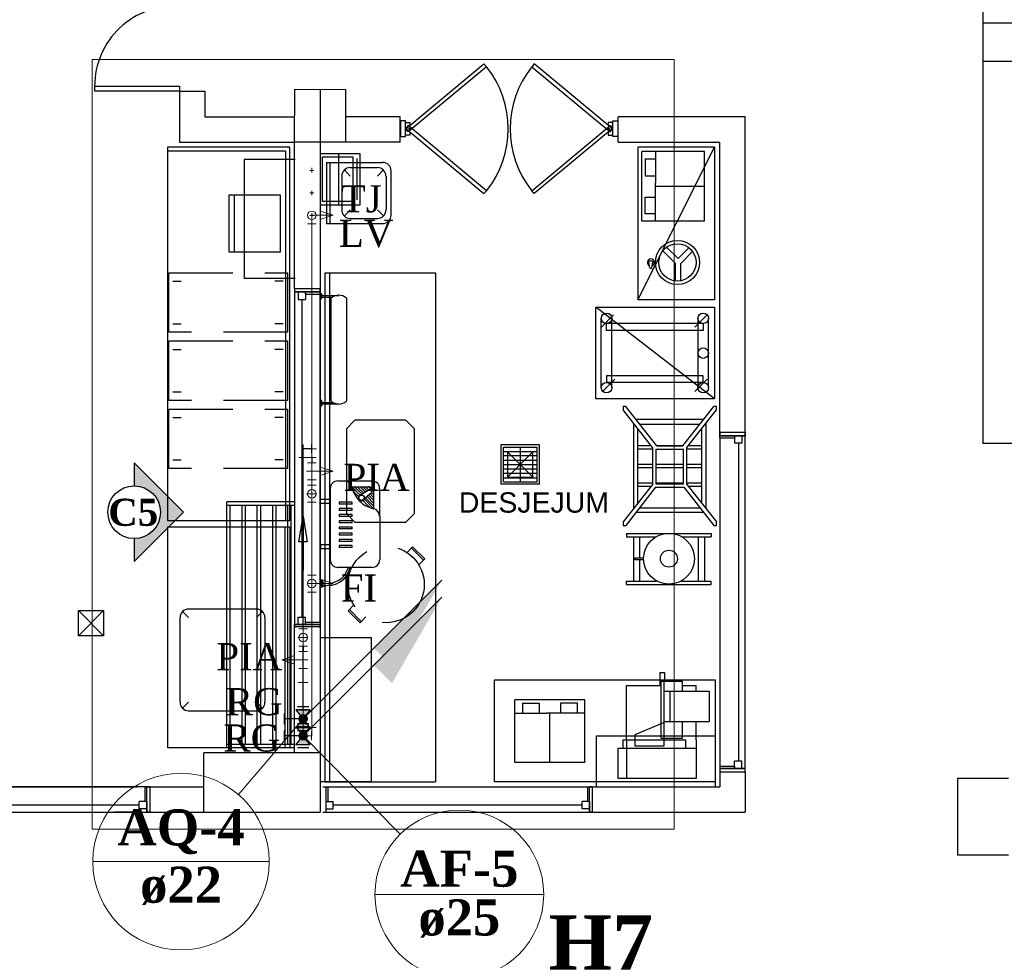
# Model space of a CAD drawing. Header units: millimetres. Extents: x 335 to 91596, y -1 to 84.
# Tile 9 of 87: x 359.44 to 367.13, y 30.15 to 37.51. Entities that reach past the tile are written whole.
import ezdxf

# ---------------------------------------------------------------- set-up
doc = ezdxf.new("R2010")
doc.units = ezdxf.units.MM
doc.header["$MEASUREMENT"] = 0
doc.linetypes.add('Dashed', pattern=[0.75, 0.5, -0.25])
for name, color, linetype, lineweight in [('AF-Colunas', 7, 'Continuous', 20), ('AF-Conexões', 7, 'Continuous', 20), ('AF-Conexões detalhe', 7, 'Continuous', 20), ('AF-Indicação coluna', 5, 'Continuous', 20), ('AF-Textos coluna', 7, 'Continuous', 20), ('AF-Textos conexão', 7, 'Continuous', 20), ('AF-Tubos', 5, 'Continuous', 20), ('AF-Tubos detalhe', 5, 'Continuous', 20), ('AQ-Colunas', 7, 'Continuous', 20), ('AQ-Conexões', 7, 'Continuous', 20), ('AQ-Conexões detalhe', 7, 'Continuous', 20), ('AQ-Indicação coluna', 5, 'Continuous', 20), ('AQ-Sentido tubo', 7, 'Continuous', 20), ('AQ-Textos coluna', 7, 'Continuous', 20), ('AQ-Textos conexão', 7, 'Continuous', 20), ('AQ-Tubos', 1, 'Continuous', 30), ('AQ-Tubos detalhe', 1, 'Continuous', 30), ('DI-Detalhes', 7, 'Continuous', 20), ('Simbolos', 1, 'Continuous', 30), ('SIMBOLOS INT', 8, 'Continuous', 5), ('Simbolos_int', 1, 'Continuous', 30)]:
    doc.layers.add(name, color=color, linetype=linetype, lineweight=lineweight)
doc.styles.add('Arial', font='arial.ttf')
doc.styles.add('TimesNewRoman', font='times.ttf')
doc.styles.add('TimesNewRomanN', font='timesbd.ttf')
doc.dimstyles.get("Standard").update_dxf_attribs({"dimtxt": 0.18, "dimasz": 0.18, "dimexe": 0.18, "dimexo": 0.0625, "dimgap": 0.09, "dimtad": 0, "dimtih": 1, "dimtoh": 1, "dimdec": 4, "dimzin": 0, "dimdsep": 46, "dimtxsty": 'Standard', "dimcen": 0.09, "dimadec": 0, "dimazin": 0, "dimtfac": 1, "dimtdec": 4, "dimtofl": 0, "dimtmove": 0, "dimatfit": 3, "dimfxl": 0, "dimtolj": 1, "dimtzin": 0, "dimarcsym": 0})

msp = doc.modelspace()

# ---------------------------------------------------------------- hatches: boundary and pattern name
at = {"linetype": 'Continuous'}
msp.add_hatch(color=3, dxfattribs=at).paths.add_polyline_path([(360.3305, 33.8604), (360.3305, 34.0404), (360.7165, 33.6544), (360.3305, 33.2685), (360.3305, 33.4485), (360.3725, 33.4525), (360.4145, 33.4664), (360.4515, 33.4875), (360.4835, 33.5165), (360.5095, 33.5515), (360.5255, 33.5904), (360.5355, 33.6334), (360.5355, 33.6774), (360.5265, 33.7194), (360.5095, 33.7584), (360.4835, 33.7915), (360.4515, 33.8214), (360.4145, 33.8435), (360.3755, 33.8555)])
at = {"layer": 'AF-Colunas', "linetype": 'Continuous'}
msp.add_hatch(color=256, dxfattribs=at).paths.add_polyline_path([(362.2055, 32.4594), (362.347, 32.318), (362.7359, 32.9898), (362.2055, 32.4594)])
at = {"layer": 'AQ-Colunas', "linetype": 'Continuous'}
msp.add_hatch(color=256, dxfattribs=at).paths.add_polyline_path([(362.2055, 32.5928), (362.347, 32.4513), (362.7359, 33.1231), (362.2055, 32.5928)])
at = {"layer": 'Simbolos', "linetype": 'Continuous'}
for points in [[(361.6516, 32.0389), (361.7076, 32.1089), (361.5956, 32.1089)], [(361.7076, 31.9689), (361.5956, 31.9689), (361.6516, 32.0389)], [(361.6516, 31.9055), (361.7076, 31.9755), (361.5956, 31.9755)], [(361.7076, 31.8355), (361.5956, 31.8355), (361.6516, 31.9055)]]:
    msp.add_hatch(color=256, dxfattribs=at).paths.add_polyline_path(points)

# ---------------------------------------------------------------- linework, layer by layer
at = {"color": 7}
for p, q in [((366.966, 44.1582), (366.966, 37.4792)), ((366.966, 37.4792), (366.966, 34.1922)), ((367.364, 37.4792), (366.966, 37.4792)), ((366.966, 37.1802), (367.364, 37.1802)), ((361.786, 36.9602), (361.786, 31.3082)), ((360.685, 36.9462), (360.685, 36.5482)), ((360.685, 36.9462), (360.884, 36.9462)), ((360.884, 36.9462), (360.884, 36.7472)), ((360.884, 36.7472), (361.585, 36.7472)), ((362.411, 36.7472), (361.983, 36.7472)), ((362.411, 36.5482), (362.411, 36.7472)), ((362.411, 36.5482), (362.411, 36.7472)), ((365.109, 36.7472), (364.115, 36.7472)), ((364.115, 36.5482), (364.115, 36.7472)), ((364.115, 36.5482), (364.115, 36.7472)), ((365.109, 34.2792), (365.109, 36.7472)), ((362.451, 36.7142), (362.413, 36.7142)), ((362.413, 36.7142), (362.413, 36.5912)), ((362.451, 36.5912), (362.451, 36.7142)), ((364.074, 36.5912), (364.074, 36.7142)), ((364.074, 36.7142), (364.111, 36.7142)), ((364.111, 36.7142), (364.111, 36.5912)), ((362.413, 36.5912), (362.451, 36.5912)), ((364.111, 36.5912), (364.074, 36.5912)), ((360.685, 36.5482), (361.585, 36.5482)), ((362.411, 36.5482), (361.983, 36.5482)), ((364.115, 36.5482), (364.911, 36.5482)), ((364.911, 34.2792), (364.911, 36.5482)), ((361.513, 36.4762), (360.592, 36.4762)), ((361.513, 36.4762), (361.513, 33.5902)), ((364.301, 35.9292), (364.301, 36.4752)), ((364.791, 36.4752), (364.301, 36.4752)), ((364.327, 36.4172), (364.327, 36.2852)), ((364.327, 36.4172), (364.407, 36.4172)), ((364.407, 36.4752), (364.407, 36.2282)), ((364.791, 35.9292), (364.791, 36.4752)), ((364.327, 36.2852), (364.407, 36.2852)), ((364.407, 35.9292), (364.407, 36.2282)), ((364.791, 36.2012), (364.407, 36.2012)), ((364.791, 36.2012), (364.407, 36.2012)), ((361.074, 36.1372), (361.472, 36.1372)), ((361.074, 35.6872), (361.074, 36.1372)), ((361.115, 35.6872), (361.115, 36.1372)), ((361.472, 36.1372), (361.472, 35.6872)), ((364.327, 35.9862), (364.327, 36.1182)), ((364.327, 36.1182), (364.407, 36.1182)), ((364.407, 35.9862), (364.327, 35.9862)), ((364.791, 35.9292), (364.301, 35.9292)), ((364.584, 35.6372), (364.493, 35.7272)), ((364.584, 35.6372), (364.668, 35.7222)), ((361.472, 35.6872), (361.074, 35.6872)), ((364.562, 35.6002), (364.465, 35.6972)), ((364.604, 35.6002), (364.697, 35.6922)), ((364.363, 35.5642), (364.355, 35.6112)), ((364.377, 35.5642), (364.386, 35.6112)), ((364.397, 35.6172), (364.407, 35.6172)), ((364.397, 35.5992), (364.407, 35.5992)), ((364.562, 35.4642), (364.562, 35.6002)), ((364.604, 35.4642), (364.604, 35.6002)), ((361.824, 35.5272), (362.687, 35.5272)), ((361.824, 31.5472), (361.824, 35.5272)), ((361.859, 35.5272), (361.859, 31.5472)), ((362.687, 35.5272), (362.687, 31.5472)), ((361.585, 35.4022), (361.585, 35.3772)), ((361.67, 35.3772), (361.585, 35.3772)), ((361.585, 35.3772), (361.786, 35.3772)), ((361.585, 35.3772), (361.585, 32.7752)), ((361.786, 35.3772), (361.585, 35.3772)), ((361.612, 35.3772), (361.67, 35.3772)), ((361.612, 35.3772), (361.612, 35.3182)), ((361.67, 35.3772), (361.67, 35.3182)), ((361.67, 35.3602), (361.67, 35.3772)), ((361.67, 35.3602), (361.786, 35.3602)), ((361.786, 35.3772), (361.786, 35.4022)), ((361.786, 35.3562), (361.786, 35.3982)), ((361.786, 32.7912), (361.786, 35.3772)), ((361.798, 35.3502), (361.93, 35.3502)), ((361.798, 35.3362), (361.882, 35.3362)), ((361.612, 35.3182), (361.67, 35.3182)), ((361.643, 32.8342), (361.643, 35.3182)), ((361.87, 34.5242), (361.87, 35.3282)), ((361.991, 35.3282), (361.991, 34.5242)), ((364.867, 34.5402), (363.939, 35.2572)), ((363.939, 35.2572), (364.867, 35.2572)), ((363.939, 34.5402), (363.939, 35.2572)), ((363.984, 35.1012), (364.079, 35.1982)), ((364.715, 35.1012), (364.811, 35.1982)), ((364.867, 35.2572), (364.867, 34.5402)), ((363.983, 34.6282), (363.983, 35.1702)), ((364.78, 35.1292), (364.024, 35.1292)), ((364.024, 35.0762), (364.024, 35.1292)), ((364.066, 34.6282), (364.066, 35.1702)), ((364.74, 34.6282), (364.74, 35.1702)), ((364.78, 35.1292), (364.78, 35.0762)), ((364.821, 34.6282), (364.821, 35.1702)), ((364.78, 35.0762), (364.024, 35.0762)), ((364.088, 34.6942), (363.993, 34.5982)), ((364.78, 34.7202), (364.024, 34.7202)), ((364.024, 34.7202), (364.024, 34.6682)), ((364.78, 34.6682), (364.024, 34.6682)), ((364.811, 34.6942), (364.715, 34.5982)), ((364.78, 34.6682), (364.78, 34.7202)), ((361.798, 34.5132), (361.882, 34.5132)), ((361.798, 34.5012), (361.93, 34.5012)), ((364.867, 34.5402), (363.939, 34.5402)), ((364.382, 34.1602), (364.154, 34.4542)), ((364.417, 34.1742), (364.175, 34.4812)), ((364.621, 34.1742), (364.863, 34.4812)), ((364.653, 34.1602), (364.883, 34.4542)), ((364.234, 34.3512), (364.234, 33.6812)), ((364.78, 34.3782), (364.255, 34.3782)), ((364.283, 34.3422), (364.753, 34.3422)), ((364.804, 33.6812), (364.804, 34.3512)), ((364.267, 34.3062), (364.267, 33.7252)), ((364.768, 33.7252), (364.768, 34.3062)), ((364.911, 34.2792), (365.109, 34.2792)), ((364.911, 34.2362), (364.911, 34.2792)), ((364.911, 34.2792), (364.911, 34.2522)), ((365.109, 34.2792), (365.109, 34.2522)), ((365.109, 34.2522), (365.109, 34.2792)), ((363.197, 34.1822), (363.197, 33.8742)), ((363.499, 34.1822), (363.197, 34.1822)), ((363.499, 33.8742), (363.499, 34.1822)), ((364.911, 34.2522), (365.109, 34.2522)), ((365.109, 34.2522), (364.911, 34.2522)), ((364.911, 34.2362), (365.024, 34.2362)), ((364.911, 34.2362), (364.911, 31.6512)), ((365.024, 34.2522), (365.024, 34.1942)), ((365.082, 34.2522), (365.024, 34.2522)), ((365.024, 34.2522), (365.024, 34.2362)), ((365.024, 34.2522), (365.109, 34.2522)), ((365.082, 34.1942), (365.024, 34.1942)), ((365.055, 34.1942), (365.055, 31.7082)), ((365.082, 34.2522), (365.082, 34.1942)), ((365.109, 31.6512), (365.109, 34.2522)), ((367.299, 34.1922), (366.966, 34.1922)), ((363.217, 34.1622), (363.482, 34.1622)), ((363.217, 33.8932), (363.217, 34.1622)), ((363.217, 34.1282), (363.482, 34.1282)), ((363.448, 33.9282), (363.249, 34.1262)), ((363.249, 33.9282), (363.448, 34.1262)), ((363.35, 33.8932), (363.35, 34.1622)), ((363.482, 33.8932), (363.482, 34.1622)), ((364.267, 34.1762), (364.371, 34.1762)), ((364.267, 34.1502), (364.382, 34.1502)), ((364.382, 34.1602), (364.382, 33.8722)), ((364.409, 34.1472), (364.409, 33.8762)), ((364.409, 34.1472), (364.626, 34.1472)), ((364.414, 34.1762), (364.621, 34.1762)), ((364.417, 34.1742), (364.621, 34.1742)), ((364.626, 33.8762), (364.626, 34.1472)), ((364.653, 33.8722), (364.653, 34.1602)), ((364.653, 34.1502), (364.768, 34.1502)), ((364.665, 34.1762), (364.768, 34.1762)), ((363.217, 34.0972), (363.482, 34.0972)), ((363.217, 34.0612), (363.482, 34.0612)), ((363.217, 34.0282), (363.482, 34.0282)), ((364.267, 34.0292), (364.382, 34.0292)), ((364.409, 34.0292), (364.626, 34.0292)), ((364.653, 34.0292), (364.768, 34.0292)), ((363.217, 33.9932), (363.482, 33.9932)), ((363.217, 33.9602), (363.482, 33.9602)), ((364.267, 34.0032), (364.382, 34.0032)), ((364.409, 34.0032), (364.626, 34.0032)), ((364.653, 34.0032), (364.768, 34.0032)), ((363.499, 33.8742), (363.197, 33.8742)), ((363.217, 33.9242), (363.482, 33.9242)), ((363.217, 33.8932), (363.482, 33.8932)), ((364.267, 33.8852), (364.382, 33.8852)), ((364.409, 33.8852), (364.626, 33.8852)), ((364.409, 33.8762), (364.626, 33.8762)), ((364.653, 33.8852), (364.768, 33.8852)), ((364.382, 33.8722), (364.154, 33.5782)), ((364.407, 33.8492), (364.175, 33.5512)), ((364.267, 33.8582), (364.371, 33.8582)), ((364.407, 33.8492), (364.629, 33.8492)), ((364.629, 33.8492), (364.863, 33.5512)), ((364.653, 33.8722), (364.883, 33.5782)), ((364.665, 33.8582), (364.768, 33.8582)), ((364.255, 33.6542), (364.78, 33.6542)), ((364.281, 33.6892), (364.753, 33.6892)), ((361.547, 33.5372), (360.592, 33.5372)), ((360.592, 33.5372), (360.592, 31.8122)), ((361.508, 33.5372), (361.508, 31.8122)), ((361.547, 33.5372), (361.547, 31.8122)), ((364.179, 33.4882), (364.843, 33.4882)), ((364.179, 33.4882), (364.179, 33.4622)), ((364.179, 33.4622), (364.413, 33.4622)), ((364.234, 33.4622), (364.234, 33.1162)), ((364.281, 33.4622), (364.281, 33.2972)), ((364.61, 33.4622), (364.843, 33.4622)), ((364.741, 33.4622), (364.741, 33.1162)), ((364.789, 33.4622), (364.789, 33.1162)), ((364.843, 33.4882), (364.843, 33.4622)), ((364.247, 33.2832), (364.247, 33.2972)), ((364.247, 33.2972), (364.313, 33.2972)), ((364.311, 33.2832), (364.247, 33.2832)), ((364.281, 33.2832), (364.281, 33.1162)), ((364.179, 33.1162), (364.413, 33.1162)), ((364.179, 33.0902), (364.179, 33.1162)), ((364.61, 33.1162), (364.843, 33.1162)), ((364.843, 33.0902), (364.843, 33.1162)), ((364.179, 33.0902), (364.843, 33.0902)), ((359.895, 32.6882), (360.092, 32.8872)), ((359.895, 32.8872), (360.092, 32.6882)), ((361.612, 32.8342), (361.67, 32.8342)), ((361.612, 32.7752), (361.612, 32.8342)), ((361.67, 32.7752), (361.67, 32.8342)), ((361.67, 32.7752), (361.585, 32.7752)), ((361.585, 32.7492), (361.585, 32.7752)), ((361.585, 32.7752), (361.585, 32.7492)), ((361.786, 32.7752), (361.585, 32.7752)), ((361.585, 32.7752), (361.786, 32.7752)), ((361.585, 31.7722), (361.585, 32.7612)), ((361.585, 32.7612), (361.786, 32.7612)), ((361.612, 32.7752), (361.67, 32.7752)), ((361.786, 32.7912), (361.67, 32.7912)), ((361.67, 32.7752), (361.67, 32.7912)), ((361.786, 32.7912), (361.786, 32.7492)), ((361.786, 32.7492), (361.786, 32.7752)), ((361.786, 32.7612), (361.786, 31.7722)), ((364.451, 31.8862), (364.451, 32.3322)), ((364.451, 32.3322), (364.616, 32.3322)), ((364.474, 31.8282), (364.474, 32.3322)), ((364.616, 32.3322), (364.616, 32.2562)), ((364.724, 32.2562), (364.724, 32.2992)), ((363.854, 32.1882), (363.308, 32.1882)), ((363.308, 31.6962), (363.308, 32.1882)), ((363.854, 31.6962), (363.854, 32.1882)), ((364.474, 32.2562), (364.827, 32.2562)), ((364.52, 32.2562), (364.52, 32.0192)), ((363.366, 32.1612), (363.498, 32.1612)), ((363.366, 32.1612), (363.366, 32.0822)), ((363.498, 32.1612), (363.498, 32.0822)), ((363.797, 32.1612), (363.665, 32.1612)), ((363.665, 32.1612), (363.665, 32.0822)), ((363.797, 32.0822), (363.797, 32.1612)), ((363.308, 32.0822), (363.554, 32.0822)), ((363.854, 32.0822), (363.554, 32.0822)), ((363.581, 31.6962), (363.581, 32.0822)), ((363.581, 31.6962), (363.581, 32.0822)), ((364.474, 32.0192), (364.827, 32.0192)), ((364.616, 32.0192), (364.616, 31.8862)), ((364.724, 31.8742), (364.724, 32.0192)), ((364.151, 31.8742), (364.642, 31.8742)), ((364.151, 31.8742), (364.151, 31.8102)), ((364.244, 31.9132), (364.244, 31.8282)), ((364.616, 31.8862), (364.451, 31.8862)), ((364.642, 31.8742), (364.642, 31.8102)), ((364.724, 31.8742), (364.724, 31.5712)), ((361.547, 31.8122), (360.592, 31.8122)), ((364.116, 31.8102), (364.724, 31.8102)), ((364.244, 31.8282), (364.474, 31.8282)), ((360.876, 31.3082), (360.876, 31.7722)), ((361.786, 31.7722), (361.585, 31.7722)), ((363.854, 31.6962), (363.308, 31.6962)), ((364.911, 31.6722), (364.911, 31.6292)), ((365.024, 31.6672), (364.911, 31.6672)), ((365.109, 31.6512), (364.911, 31.6512)), ((364.911, 31.6512), (364.911, 31.6252)), ((364.911, 31.6512), (365.109, 31.6512)), ((365.082, 31.7082), (365.024, 31.7082)), ((365.024, 31.6512), (365.024, 31.7082)), ((365.024, 31.6672), (365.024, 31.6512)), ((365.082, 31.6512), (365.024, 31.6512)), ((365.024, 31.6512), (365.109, 31.6512)), ((365.082, 31.6512), (365.082, 31.7082)), ((365.109, 31.6252), (365.109, 31.6512)), ((364.911, 31.6252), (365.109, 31.6252)), ((364.911, 31.6252), (364.911, 31.5072)), ((365.109, 31.6252), (365.109, 31.3082)), ((366.769, 31.5732), (366.769, 30.9762)), ((367.167, 31.5732), (366.769, 31.5732)), ((360.429, 31.5072), (358.066, 31.5072)), ((358.961, 31.5072), (360.354, 31.5072)), ((360.413, 31.5072), (360.455, 31.5072)), ((360.413, 31.5072), (360.413, 31.3932)), ((360.455, 31.5072), (360.429, 31.5072)), ((360.429, 31.3082), (360.429, 31.5072)), ((360.455, 31.5072), (360.876, 31.5072)), ((360.455, 31.3082), (360.455, 31.5072)), ((361.806, 31.5072), (363.875, 31.5072)), ((361.824, 31.5472), (362.687, 31.5472)), ((361.83, 31.5072), (361.83, 31.3082)), ((361.848, 31.3932), (361.848, 31.5072)), ((363.875, 31.5072), (363.875, 31.3932)), ((363.875, 31.5072), (363.915, 31.5072)), ((363.891, 31.3082), (363.891, 31.5072)), ((363.915, 31.5072), (363.891, 31.5072)), ((363.915, 31.5072), (364.911, 31.5072)), ((363.915, 31.3082), (363.915, 31.5072)), ((360.37, 31.3642), (358.15, 31.3642)), ((360.37, 31.3342), (360.37, 31.3932)), ((360.429, 31.3932), (360.37, 31.3932)), ((360.429, 31.3342), (360.37, 31.3342)), ((360.429, 31.3932), (360.429, 31.3082)), ((361.83, 31.3932), (361.887, 31.3932)), ((361.83, 31.3932), (361.83, 31.3082)), ((361.83, 31.3342), (361.887, 31.3342)), ((361.887, 31.3342), (361.887, 31.3932)), ((363.833, 31.3642), (361.887, 31.3642)), ((363.833, 31.3342), (363.833, 31.3932)), ((363.891, 31.3932), (363.833, 31.3932)), ((363.891, 31.3342), (363.833, 31.3342)), ((363.891, 31.3932), (363.891, 31.3082)), ((358.066, 31.3082), (360.429, 31.3082)), ((360.354, 31.3082), (360.176, 31.3082)), ((360.455, 31.3082), (360.429, 31.3082)), ((360.429, 31.3082), (360.455, 31.3082)), ((360.455, 31.3082), (360.876, 31.3082)), ((361.806, 31.3082), (363.915, 31.3082)), ((363.915, 31.3082), (363.891, 31.3082)), ((363.915, 31.3082), (365.109, 31.3082)), ((366.769, 30.9762), (367.167, 30.9762))]:
    msp.add_line(p, q, dxfattribs=at)
for p, q in [((361.585, 36.5482), (361.588, 36.9622)), ((361.588, 36.9622), (361.983, 36.9602)), ((361.983, 36.9602), (361.983, 36.5482)), ((361.983, 36.5482), (361.585, 36.5482)), ((361.585, 31.7722), (360.876, 31.7722)), ((360.876, 31.3082), (361.786, 31.3082))]:
    msp.add_line(p, q)
at = {"color": 7, "linetype": 'Dashed'}
for p, q in [((361.803, 36.0852), (361.803, 36.4322)), ((361.803, 36.4322), (362.039, 36.4322)), ((361.93, 36.0582), (361.93, 36.4562)), ((362.039, 36.4322), (362.039, 36.0852)), ((362.073, 36.0982), (362.073, 36.4192)), ((362.039, 36.0852), (361.803, 36.0852)), ((360.601, 35.0632), (360.601, 35.5252)), ((360.601, 35.5252), (361.529, 35.5252)), ((361.529, 35.5252), (361.529, 35.0632)), ((361.529, 35.0632), (360.601, 35.0632)), ((360.601, 34.5292), (360.601, 34.9942)), ((360.601, 34.9942), (361.529, 34.9942)), ((361.529, 34.9942), (361.529, 34.5292)), ((361.529, 34.5292), (360.601, 34.5292)), ((360.601, 33.9962), (360.601, 34.4612)), ((360.601, 34.4612), (361.529, 34.4612)), ((361.529, 34.4612), (361.529, 33.9962)), ((361.529, 33.9962), (360.601, 33.9962)), ((362.464, 33.3382), (362.507, 33.3832)), ((362.592, 33.2802), (362.498, 33.3722)), ((362.507, 33.3832), (362.507, 33.3822)), ((362.602, 33.2912), (362.507, 33.3832)), ((362.555, 33.2432), (362.602, 33.2912)), ((362.003, 32.8832), (362.047, 32.9292)), ((362.003, 32.8832), (362.097, 32.7892)), ((362.013, 32.8942), (362.105, 32.7992)), ((362.097, 32.7892), (362.141, 32.8352))]:
    msp.add_line(p, q, dxfattribs=at)
at = {"color": 8}
for p, q in [((361.8343, 36.3897), (362.2733, 36.3897)), ((361.8343, 36.3897), (361.8343, 35.9117)), ((361.8603, 36.3897), (361.8603, 35.9117)), ((362.0193, 36.3497), (362.2323, 36.3497)), ((361.9543, 36.2827), (361.9543, 36.0177)), ((362.0193, 36.2827), (361.9743, 36.3307)), ((362.2323, 36.2827), (362.2803, 36.3307)), ((362.3003, 36.2827), (362.3003, 36.0177)), ((362.3373, 36.3227), (362.3373, 35.9777)), ((362.0193, 36.0177), (361.9743, 35.9717)), ((362.2323, 36.0177), (362.2803, 35.9717)), ((361.8343, 35.9117), (362.2733, 35.9117)), ((362.0193, 35.9517), (362.2323, 35.9517)), ((361.9233, 33.8997), (362.1903, 33.8997)), ((361.8633, 33.8397), (361.8633, 33.2827)), ((362.0323, 33.8537), (362.1583, 33.8537)), ((362.0953, 33.7897), (362.0323, 33.8527)), ((362.0853, 33.7777), (362.0413, 33.8217)), ((362.1123, 33.7947), (362.0533, 33.8537)), ((362.1253, 33.8037), (362.0743, 33.8537)), ((362.1393, 33.8117), (362.0963, 33.8537)), ((362.1683, 33.8297), (362.0963, 33.7857)), ((362.1523, 33.8197), (362.1183, 33.8537)), ((362.1853, 33.8057), (362.1203, 33.7517)), ((362.1663, 33.8277), (362.1403, 33.8537)), ((362.2043, 33.8117), (362.1623, 33.8537)), ((362.2043, 33.7677), (362.1753, 33.7977)), ((362.1783, 33.8277), (362.1863, 33.8157)), ((362.2043, 33.7897), (362.1863, 33.8077)), ((362.2043, 33.6817), (362.2043, 33.8077)), ((362.2503, 33.6237), (362.2503, 33.8397)), ((361.8633, 33.7537), (361.7863, 33.7537)), ((361.7863, 33.7227), (361.7863, 33.7537)), ((361.8633, 33.7227), (361.7863, 33.7227)), ((361.8633, 33.7227), (361.8633, 33.7537)), ((361.9323, 33.7317), (361.9323, 33.7167)), ((362.0363, 33.7317), (361.9323, 33.7317)), ((362.0363, 33.7167), (362.0363, 33.7317)), ((362.1723, 33.6907), (362.1183, 33.7457)), ((362.2033, 33.6817), (362.1303, 33.7557)), ((362.2043, 33.7027), (362.1393, 33.7677)), ((362.2043, 33.7237), (362.1513, 33.7777)), ((362.2043, 33.7457), (362.1633, 33.7877)), ((362.0363, 33.7167), (361.9323, 33.7167)), ((361.9323, 33.6837), (361.9323, 33.6687)), ((362.0363, 33.6837), (361.9323, 33.6837)), ((362.0363, 33.6687), (361.9323, 33.6687)), ((362.0363, 33.6687), (362.0363, 33.6837)), ((361.9323, 33.6357), (361.9323, 33.6197)), ((362.0363, 33.6357), (361.9323, 33.6357)), ((362.0363, 33.6197), (361.9323, 33.6197)), ((361.9323, 33.5877), (361.9323, 33.5717)), ((362.0363, 33.5877), (361.9323, 33.5877)), ((362.0363, 33.5717), (361.9323, 33.5717)), ((362.0363, 33.6197), (362.0363, 33.6357)), ((362.0363, 33.5717), (362.0363, 33.5877)), ((362.2503, 33.6237), (362.2503, 33.2827)), ((361.9323, 33.5387), (361.9323, 33.5237)), ((362.0363, 33.5387), (361.9323, 33.5387)), ((362.0363, 33.5237), (361.9323, 33.5237)), ((361.9323, 33.4907), (361.9323, 33.4757)), ((362.0363, 33.4907), (361.9323, 33.4907)), ((362.0363, 33.5237), (362.0363, 33.5387)), ((362.0363, 33.4757), (362.0363, 33.4907)), ((362.0363, 33.4757), (361.9323, 33.4757)), ((361.9323, 33.4417), (361.9323, 33.4267)), ((362.0363, 33.4417), (361.9323, 33.4417)), ((362.0363, 33.4267), (361.9323, 33.4267)), ((362.0363, 33.4267), (362.0363, 33.4417)), ((361.8633, 33.3997), (361.7863, 33.3997)), ((361.7863, 33.3997), (361.7863, 33.3687)), ((361.8633, 33.3687), (361.7863, 33.3687)), ((361.8633, 33.3997), (361.8633, 33.3687)), ((361.9323, 33.3937), (361.9323, 33.3787)), ((362.0363, 33.3937), (361.9323, 33.3937)), ((362.0363, 33.3787), (361.9323, 33.3787)), ((362.0363, 33.3787), (362.0363, 33.3937)), ((362.1903, 33.2227), (361.9233, 33.2227)), ((361.7943, 33.1267), (361.7863, 33.1267)), ((361.7863, 33.1267), (361.7863, 33.0667)), ((361.7943, 33.1267), (361.7943, 33.0667)), ((361.7943, 33.1267), (361.7943, 33.0667)), ((361.7943, 33.0667), (361.7863, 33.0667)), ((360.756, 32.8312), (360.709, 32.8782)), ((360.756, 32.8982), (361.286, 32.8982)), ((361.286, 32.8312), (361.334, 32.8782)), ((360.691, 32.1682), (360.691, 32.8312)), ((361.354, 32.1682), (361.354, 32.8312)), ((360.756, 32.1682), (360.709, 32.1212)), ((361.286, 32.1682), (361.334, 32.1212)), ((360.756, 32.1022), (361.286, 32.1022))]:
    msp.add_line(p, q, dxfattribs=at)
at = {"color": 7, "linetype": 'Continuous'}
for p, q in [((360.634, 35.4612), (360.699, 35.4612)), ((361.495, 35.4612), (361.43, 35.4612)), ((360.634, 35.1272), (360.699, 35.1272)), ((361.495, 35.1272), (361.43, 35.1272)), ((360.634, 34.9272), (360.699, 34.9272)), ((361.495, 34.9272), (361.43, 34.9272)), ((360.634, 34.5962), (360.699, 34.5962)), ((361.495, 34.5962), (361.43, 34.5962)), ((360.634, 34.3942), (360.699, 34.3942)), ((361.495, 34.3942), (361.43, 34.3942)), ((360.634, 34.0632), (360.699, 34.0632)), ((361.495, 34.0632), (361.43, 34.0632)), ((361.055, 31.8122), (361.055, 33.7362)), ((361.585, 33.7362), (361.055, 33.7362)), ((361.055, 33.7092), (361.585, 33.7092)), ((361.081, 31.8392), (361.081, 33.7092)), ((361.175, 31.8392), (361.175, 33.7092)), ((361.202, 31.8392), (361.202, 33.7092)), ((361.293, 31.8392), (361.293, 33.7092)), ((361.32, 31.8392), (361.32, 33.7092)), ((361.414, 31.8392), (361.414, 33.7092)), ((361.441, 31.8392), (361.441, 33.7092)), ((361.532, 31.8392), (361.532, 33.7092)), ((361.559, 31.8392), (361.559, 33.7092)), ((364.441, 32.4012), (364.476, 32.4012)), ((364.441, 32.4012), (364.441, 32.2992)), ((364.476, 32.4012), (364.476, 32.3322)), ((364.18, 31.8742), (364.18, 32.2992)), ((364.18, 32.2992), (364.451, 32.2992)), ((364.616, 32.2992), (364.724, 32.2992)), ((364.827, 32.2562), (364.827, 32.0192)), ((364.474, 32.0112), (364.244, 31.9132)), ((364.18, 31.8742), (364.18, 31.5712)), ((361.585, 31.8392), (361.055, 31.8392)), ((361.585, 31.8122), (361.055, 31.8122)), ((364.116, 31.5712), (364.116, 31.8102)), ((364.724, 31.5712), (364.116, 31.5712))]:
    msp.add_line(p, q, dxfattribs=at)
at = {"color": 3}
for p, q in [((360.3305, 34.0404), (360.7165, 33.6544)), ((360.3305, 34.0404), (360.3305, 33.8604)), ((360.7165, 33.6544), (360.3305, 33.2685)), ((360.3305, 33.4485), (360.3305, 33.2685))]:
    msp.add_line(p, q, dxfattribs=at)
at = {"color": 7, "linetype": 'Continuous'}
for points in [[(363.065, 37.1602), (363.085, 37.1372), (362.474, 36.6282), (362.455, 36.6512), (363.065, 37.1602)], [(363.459, 37.1602), (363.44, 37.1372), (364.052, 36.6282), (364.071, 36.6512), (363.459, 37.1602)], [(363.065, 36.1452), (363.085, 36.1682), (362.474, 36.6782), (362.455, 36.6552), (363.065, 36.1452)], [(363.459, 36.1452), (363.44, 36.1682), (364.052, 36.6782), (364.071, 36.6552), (363.459, 36.1452)]]:
    msp.add_lwpolyline(points, close=True, dxfattribs=at)
at = {"color": 7}
for points in [[(360.685, 36.9462), (360.023, 36.9462), (360.023, 36.9862), (360.685, 36.9862), (360.685, 36.9462)], [(360.592, 36.5082), (360.592, 33.5902), (361.547, 33.5902), (361.547, 36.5082), (360.592, 36.5082)], [(361.786, 35.3242), (361.798, 35.3242), (361.798, 35.3622), (361.786, 35.3622), (361.786, 35.3242)], [(361.786, 34.4872), (361.798, 34.4872), (361.798, 34.5282), (361.786, 34.5282), (361.786, 34.4872)], [(363.249, 34.1262), (363.249, 33.9282), (363.448, 33.9282), (363.448, 34.1262), (363.249, 34.1262)], [(363.149, 32.3432), (364.874, 32.3432), (364.874, 31.5472), (363.149, 31.5472), (363.149, 32.3432)]]:
    msp.add_lwpolyline(points, close=True, dxfattribs=at)
for points in [[(362.487, 36.6282), (362.487, 36.6032), (362.451, 36.6032), (362.451, 36.7022), (362.487, 36.7022), (362.487, 36.6782)], [(364.037, 36.6282), (364.037, 36.6032), (364.074, 36.6032), (364.074, 36.7022), (364.037, 36.7022), (364.037, 36.6782)], [(361.786, 36.5482), (361.786, 35.4022), (361.585, 35.4022), (361.585, 36.5482)], [(364.867, 36.5082), (364.269, 36.5082), (364.269, 35.3142), (364.867, 36.5082), (364.867, 35.3142), (364.269, 35.3142)], [(364.175, 34.4812), (364.154, 34.4812), (364.154, 34.4542)], [(364.883, 34.4542), (364.883, 34.4812), (364.863, 34.4812)], [(364.154, 33.5782), (364.154, 33.5512), (364.175, 33.5512)], [(364.863, 33.5512), (364.883, 33.5512), (364.883, 33.5782)], [(359.895, 32.6882), (359.895, 32.8872), (360.092, 32.8872), (360.092, 32.6882), (359.895, 32.6882)]]:
    msp.add_lwpolyline(points, dxfattribs=at)
at = {"color": 7, "linetype": 'Dashed'}
msp.add_lwpolyline([(361.786, 36.0582), (362.097, 36.0582), (362.097, 36.4562), (361.786, 36.4562), (361.786, 36.0582)], dxfattribs=at)
at = {"color": 7, "linetype": 'Continuous'}
for points in [[(361.589, 36.4132), (361.191, 36.4132), (361.191, 35.4852), (361.589, 35.4852)], [(361.786, 32.6752), (362.184, 32.6752), (362.184, 31.5472), (361.786, 31.5472)], [(363.945, 31.5072), (363.945, 31.9052), (364.874, 31.9052), (364.874, 31.5072)]]:
    msp.add_lwpolyline(points, dxfattribs=at)
at = {"color": 8}
msp.add_lwpolyline([(361.991, 34.3062), (361.991, 33.6432), (362.057, 33.5772), (362.057, 33.5772), (362.455, 33.5772), (362.522, 33.6432), (362.522, 33.6432), (362.522, 34.3062), (362.455, 34.3732), (362.455, 34.3732), (362.057, 34.3732), (361.991, 34.3062), (361.991, 34.3062)], dxfattribs=at)
at = {"color": 7}
for centre, radius in [((362.486, 36.6522), 0.00614), ((364.04, 36.6522), 0.00614), ((364.578, 35.6072), 0.1725), ((364.578, 35.6072), 0.1459), ((364.024, 35.1702), 0.0411), ((364.78, 35.1702), 0.0411), ((364.78, 34.8982), 0.0411), ((364.024, 34.6282), 0.0411), ((364.78, 34.6282), 0.0411), ((364.512, 33.2912), 0.199), ((364.512, 33.2912), 0.0663)]:
    msp.add_circle(centre, radius, dxfattribs=at)
at = {"color": 3}
msp.add_circle((360.3305, 33.6544), 0.206, dxfattribs=at)
at = {"color": 8}
msp.add_circle((362.1083, 33.7677), 0.0209, dxfattribs=at)
at = {"color": 7, "linetype": 'Dashed'}
msp.add_circle((362.3, 33.0892), 0.2985, dxfattribs=at)
at = {"color": 7}
for centre, radius, start, end in [((360.646, 36.9862), 0.6247, 86.4571, 180), ((364.37, 35.6072), 0.0275, 290.689, 249.076), ((364.37, 35.6052), 0.0156, 23.6603, 156.34), ((364.37, 35.5672), 0.00709, 187.836, 351.736), ((361.93, 35.2612), 0.0897, 48.2558, 131.744), ((361.93, 34.5902), 0.0897, 228.256, 311.744)]:
    msp.add_arc(centre, radius, start, end, dxfattribs=at)
at = {"color": 7, "linetype": 'Continuous'}
for centre, start, end in [((362.479, 36.6522), 321.43, 38.5696), ((364.047, 36.6522), 141.43, 218.57)]:
    msp.add_arc(centre, 0.7769, start, end, dxfattribs=at)
at = {"color": 8}
for centre, radius, start, end in [((362.0193, 36.2827), 0.0663, 90, 180), ((362.2323, 36.2827), 0.0663, 0.00001, 90), ((362.2733, 36.3227), 0.0663, 0.00001, 90), ((362.0193, 36.0177), 0.0663, 180, 270), ((362.2323, 36.0177), 0.0663, 270, 0.00001), ((362.2733, 35.9777), 0.0663, 270, 0.00001), ((361.9233, 33.8397), 0.0597, 90.0001, 180), ((361.9743, 33.8397), 0.0597, 12.1871, 90.0001), ((362.1903, 33.8397), 0.0597, 0.00006, 90.0001), ((362.2503, 33.8997), 0.2232, 192.187, 257.813), ((362.1583, 33.8077), 0.0462, 0.00006, 90.0001), ((362.1723, 33.8237), 0.00696, 35.5811, 121.228), ((362.1813, 33.8117), 0.00696, 309.935, 35.5811), ((362.1083, 33.7677), 0.0251, 87.19, 343.973), ((362.1903, 33.6237), 0.0597, 0.00006, 77.813), ((361.9233, 33.2827), 0.0597, 180, 270), ((362.1903, 33.2827), 0.0597, 270, 0.00006), ((361.8433, 33.2637), 0.182, 258.736, 346.871), ((361.8423, 33.2667), 0.1686, 258.507, 345.002), ((361.7723, 33.0967), 0.0367, 305.493, 54.5071), ((360.756, 32.8312), 0.0663, 90, 180), ((361.286, 32.8312), 0.0663, 0, 90), ((360.756, 32.1682), 0.0663, 180, 270), ((361.286, 32.1682), 0.0663, 270, 0)]:
    msp.add_arc(centre, radius, start, end, dxfattribs=at)
at = {"layer": 'AF-Colunas', "linetype": 'Continuous'}
msp.add_line((361.6752, 31.9291), (362.7359, 32.9898), dxfattribs=at)
at = {"layer": 'AF-Colunas', "linetype": 'Continuous', "const_width": 0.0333}
msp.add_lwpolyline([(361.6683, 31.9055, 1), (361.635, 31.9055, 1)], format="xyb", close=True, dxfattribs=at)
at = {"layer": 'AF-Colunas', "linetype": 'Continuous'}
msp.add_circle((361.6516, 31.9055), 0.0333, dxfattribs=at)
at = {"layer": 'AF-Conexões', "linetype": 'Continuous'}
for p, q in [((361.686, 31.9722), (361.7526, 31.9722)), ((361.7193, 31.9055), (361.7193, 31.9722)), ((361.6526, 31.9389), (361.6526, 31.8722)), ((361.7193, 31.9055), (361.6526, 31.9055))]:
    msp.add_line(p, q, dxfattribs=at)
at = {"layer": 'AF-Conexões detalhe', "linetype": 'Continuous'}
for p, q in [((361.7194, 35.9758), (361.7194, 35.9091)), ((361.7194, 35.9758), (361.8861, 35.9758)), ((361.7194, 35.9758), (361.8861, 35.9758)), ((361.7861, 36.0091), (361.7861, 35.9424)), ((361.7861, 36.0091), (361.8861, 35.9758)), ((361.7861, 36.0091), (361.7861, 35.9424)), ((361.7861, 36.0091), (361.8861, 35.9758)), ((361.7861, 35.9424), (361.8861, 35.9758)), ((361.7861, 35.9424), (361.8861, 35.9758)), ((361.7527, 35.9091), (361.6861, 35.9091)), ((361.6859, 33.8653), (361.7526, 33.8653)), ((361.6859, 33.8653), (361.7525, 33.8653)), ((361.7192, 33.7986), (361.7192, 33.8653)), ((361.7192, 33.7986), (361.7192, 33.8653)), ((361.7192, 33.7986), (361.7192, 33.7319)), ((361.7526, 33.732), (361.6859, 33.7319)), ((361.686, 33.1632), (361.7527, 33.1633)), ((361.7194, 33.0966), (361.7194, 33.1633)), ((361.7861, 33.1299), (361.7861, 33.0633)), ((361.7861, 33.1299), (361.8861, 33.0966)), ((361.7527, 33.0299), (361.6861, 33.0299)), ((361.7194, 33.0966), (361.7194, 33.0299)), ((361.7194, 33.0966), (361.8861, 33.0966)), ((361.7861, 33.0633), (361.8861, 33.0966)), ((361.6183, 31.9722), (361.685, 31.9722)), ((361.6516, 31.9055), (361.6516, 31.9722)), ((361.6516, 31.9055), (361.7183, 31.9055)), ((361.7183, 31.9389), (361.7183, 31.8722))]:
    msp.add_line(p, q, dxfattribs=at)
for centre in [(361.7194, 35.9758), (361.7194, 35.9758), (361.7194, 35.9758), (361.7192, 33.7986), (361.7192, 33.7986), (361.7194, 33.0966), (361.7194, 33.0966), (361.6516, 31.9055), (361.6516, 31.9055), (361.6516, 31.9055)]:
    msp.add_circle(centre, 0.0333, dxfattribs=at)
at = {"layer": 'AF-Indicação coluna'}
for p, q in [((361.6516, 31.9055), (362.4099, 31.1361)), ((362.2131, 30.666), (363.5331, 30.666))]:
    msp.add_line(p, q, dxfattribs=at)
msp.add_circle((362.8731, 30.666), 0.66, dxfattribs=at)
at = {"layer": 'AF-Tubos'}
msp.add_line((361.7183, 31.9055), (361.6526, 31.9055), dxfattribs=at)
at = {"layer": 'AF-Tubos detalhe'}
for p, q in [((361.7192, 33.8653), (361.7194, 35.9091)), ((361.7192, 33.8653), (361.7192, 33.9079)), ((361.7194, 33.1633), (361.7192, 33.7319)), ((361.7193, 31.9722), (361.7194, 33.0299)), ((361.6516, 31.9722), (361.6516, 32.4329))]:
    msp.add_line(p, q, dxfattribs=at)
at = {"layer": 'AQ-Colunas', "linetype": 'Continuous'}
msp.add_line((361.6752, 32.0624), (362.7359, 33.1231), dxfattribs=at)
at = {"layer": 'AQ-Colunas', "linetype": 'Continuous', "const_width": 0.0333}
msp.add_lwpolyline([(361.6683, 32.0389, 1), (361.635, 32.0389, 1)], format="xyb", close=True, dxfattribs=at)
at = {"layer": 'AQ-Colunas', "linetype": 'Continuous'}
msp.add_circle((361.6516, 32.0389), 0.0333, dxfattribs=at)
at = {"layer": 'AQ-Conexões', "linetype": 'Continuous'}
for p, q in [((361.6526, 34.183), (361.6526, 34.1164)), ((361.7183, 34.183), (361.7183, 34.1164)), ((361.6516, 34.1497), (361.6516, 34.083)), ((361.6516, 34.1497), (361.7183, 34.1497)), ((361.7193, 34.1497), (361.6526, 34.1497)), ((361.7193, 34.1497), (361.7192, 34.083)), ((361.685, 34.083), (361.6183, 34.083)), ((361.7526, 34.083), (361.6859, 34.0831))]:
    msp.add_line(p, q, dxfattribs=at)
at = {"layer": 'AQ-Conexões detalhe', "linetype": 'Continuous'}
for p, q in [((361.6859, 34.0413), (361.7525, 34.0412)), ((361.7191, 33.9746), (361.7192, 34.0412)), ((361.7191, 33.9746), (361.7192, 33.9079)), ((361.7191, 33.9746), (361.8858, 33.9746)), ((361.7858, 34.0079), (361.7858, 33.9412)), ((361.7858, 34.0079), (361.8858, 33.9746)), ((361.7858, 33.9412), (361.8858, 33.9746)), ((361.7525, 33.9079), (361.6858, 33.9079)), ((361.6181, 32.7415), (361.6848, 32.7415)), ((361.6515, 32.6749), (361.6515, 32.7415)), ((361.6515, 32.6749), (361.6515, 32.6082)), ((361.6515, 32.6749), (361.6515, 32.6082)), ((361.6848, 32.6082), (361.6181, 32.6082)), ((361.6848, 32.6082), (361.6182, 32.6082)), ((361.6182, 32.5662), (361.6849, 32.5663)), ((361.6516, 32.4996), (361.6515, 32.5663)), ((361.5849, 32.5329), (361.4849, 32.4996)), ((361.6516, 32.4996), (361.4849, 32.4996)), ((361.5849, 32.4663), (361.4849, 32.4996)), ((361.5849, 32.5329), (361.5849, 32.4663)), ((361.6516, 32.4996), (361.6516, 32.4329)), ((361.6849, 32.4329), (361.6183, 32.4329)), ((361.6183, 32.1055), (361.685, 32.1055)), ((361.6516, 32.0389), (361.6516, 32.1055))]:
    msp.add_line(p, q, dxfattribs=at)
for centre in [(361.6515, 32.6749), (361.6515, 32.6749), (361.6515, 32.6749), (361.6516, 32.0389), (361.6516, 32.0389)]:
    msp.add_circle(centre, 0.0333, dxfattribs=at)
at = {"layer": 'AQ-Indicação coluna'}
for p, q in [((361.6516, 32.0389), (361.1451, 31.4468)), ((360.0066, 30.9225), (361.3866, 30.9225))]:
    msp.add_line(p, q, dxfattribs=at)
msp.add_circle((360.6966, 30.9225), 0.69, dxfattribs=at)
at = {"layer": 'AQ-Tubos'}
for p, q in [((361.7183, 34.1497), (361.6526, 34.1497)), ((361.6515, 32.7415), (361.6516, 34.083))]:
    msp.add_line(p, q, dxfattribs=at)
at = {"layer": 'AQ-Tubos detalhe'}
for p, q in [((361.7192, 34.083), (361.7192, 34.0412)), ((361.6516, 32.1055), (361.6515, 32.6082)), ((361.6515, 32.6082), (361.6515, 32.5663))]:
    msp.add_line(p, q, dxfattribs=at)
at = {"layer": 'DI-Detalhes', "color": 3, "linetype": 'Continuous'}
msp.add_lwpolyline([(360.0016, 31.1754), (364.552, 31.1754), (364.552, 37.1955), (360.0016, 37.1955), (360.0016, 31.1754)], close=True, dxfattribs=at)
at = {"layer": 'Simbolos'}
for p, q in [((361.7076, 32.1089), (361.5956, 32.1089)), ((361.5956, 32.1089), (361.6516, 32.0389)), ((361.7076, 32.1089), (361.6516, 32.0389)), ((361.5046, 32.0809), (361.5046, 31.9969)), ((361.6516, 32.0389), (361.5046, 32.0389)), ((361.5956, 31.9689), (361.6516, 32.0389)), ((361.7076, 31.9689), (361.6516, 32.0389)), ((361.7076, 31.9755), (361.5956, 31.9755)), ((361.5956, 31.9755), (361.6516, 31.9055)), ((361.7076, 31.9689), (361.5956, 31.9689)), ((361.6966, 31.9995), (361.6066, 31.9995)), ((361.7076, 31.9755), (361.6516, 31.9055)), ((361.5046, 31.9475), (361.5046, 31.8635)), ((361.6516, 31.9055), (361.5046, 31.9055)), ((361.5956, 31.8355), (361.6516, 31.9055)), ((361.7076, 31.8355), (361.6516, 31.9055)), ((361.7076, 31.8355), (361.5956, 31.8355)), ((361.6966, 31.8115), (361.6066, 31.8115))]:
    msp.add_line(p, q, dxfattribs=at)
at = {"layer": 'SIMBOLOS INT', "linetype": 'Continuous'}
for p, q in [((361.7193, 36.3267), (361.7193, 36.3467)), ((361.7193, 36.3267), (361.7043, 36.3267)), ((361.7193, 36.3267), (361.7193, 36.3097)), ((361.7193, 36.3267), (361.7363, 36.3267)), ((361.7193, 36.1507), (361.7043, 36.1507)), ((361.7193, 36.1507), (361.7193, 36.1677)), ((361.7193, 36.1507), (361.7363, 36.1507)), ((361.7193, 36.1507), (361.7193, 36.1347)), ((361.7193, 35.9757), (361.7043, 35.9757)), ((361.7193, 35.9757), (361.7193, 35.9917)), ((361.7193, 35.9757), (361.7193, 35.9557)), ((361.7193, 35.9757), (361.7363, 35.9757)), ((361.7193, 34.1027), (361.7193, 34.2047)), ((361.7573, 34.1497), (361.6773, 34.1497)), ((361.7193, 34.1497), (361.7193, 34.1027)), ((361.7193, 34.1497), (361.7573, 34.1497)), ((361.7193, 33.9267), (361.7193, 34.0287)), ((361.7573, 33.9747), (361.6773, 33.9747)), ((361.7193, 33.9747), (361.7193, 33.9267)), ((361.7193, 33.9747), (361.7573, 33.9747)), ((361.7573, 33.7987), (361.6773, 33.7987)), ((361.7193, 33.7477), (361.7193, 33.8517)), ((361.7193, 33.7987), (361.7193, 33.7477)), ((361.7193, 33.7987), (361.7573, 33.7987)), ((361.7193, 33.0967), (361.7193, 33.1337)), ((361.7193, 33.1337), (361.7193, 33.0557)), ((361.7193, 33.0967), (361.6913, 33.0967)), ((361.6913, 33.0967), (361.7523, 33.0967)), ((361.6516, 32.6277), (361.6516, 32.7297)), ((361.6896, 32.6747), (361.6096, 32.6747)), ((361.6516, 32.6747), (361.6516, 32.6277)), ((361.6516, 32.6747), (361.6896, 32.6747)), ((361.6896, 32.4997), (361.6096, 32.4997)), ((361.6516, 32.4517), (361.6516, 32.5537)), ((361.6516, 32.4997), (361.6516, 32.4517)), ((361.6516, 32.4997), (361.6896, 32.4997)), ((361.6516, 32.2727), (361.6516, 32.3767)), ((361.6896, 32.3237), (361.6096, 32.3237)), ((361.6516, 32.3237), (361.6516, 32.2727)), ((361.6516, 32.3237), (361.6896, 32.3237))]:
    msp.add_line(p, q, dxfattribs=at)
at = {"layer": 'Simbolos_int'}
for p, q in [((361.6966, 32.1329), (361.6066, 32.1329)), ((361.6966, 31.9449), (361.6066, 31.9449))]:
    msp.add_line(p, q, dxfattribs=at)

# ---------------------------------------------------------------- texts
at = {"color": 3, "insert": (360.519, 33.5451), "char_height": 0.2118, "width": 0.743958, "attachment_point": 9, "line_spacing_factor": 0.798, "style": 'TimesNewRomanN'}
msp.add_mtext('C5', dxfattribs=at)
at = {"color": 7, "insert": (363.456, 33.6487), "char_height": 0.1592, "width": 2.33669, "attachment_point": 8, "line_spacing_factor": 0.798, "style": 'Arial'}
msp.add_mtext('DESJEJUM', dxfattribs=at)
at = {"layer": 'AF-Textos coluna', "char_height": 0.2824, "attachment_point": 8, "line_spacing_factor": 0.798, "style": 'TimesNewRomanN'}
for s, insert, width in [('AF-5', (362.873, 30.7224), 1.674915), ('ø25', (362.873, 30.3274), 1.16565)]:
    msp.add_mtext(s, dxfattribs=dict(at, insert=insert, width=width))
at = {"layer": 'AF-Textos conexão', "char_height": 0.2118, "attachment_point": 7, "line_spacing_factor": 0.798, "style": 'TimesNewRoman'}
for s, insert, width in [('TJ', (361.946, 35.9961), 0.607615), ('LV', (361.931, 35.7241), 0.809165), ('FI', (361.946, 32.9561), 0.539443), ('RG', (361.028, 31.7801), 0.844733)]:
    msp.add_mtext(s, dxfattribs=dict(at, insert=insert, width=width))
at = {"layer": 'AQ-Textos coluna', "char_height": 0.2824, "attachment_point": 8, "line_spacing_factor": 0.798, "style": 'TimesNewRomanN'}
for s, insert, width in [('AQ-4', (360.697, 30.9794), 1.803174), ('ø22', (360.697, 30.5834), 1.16565)]:
    msp.add_mtext(s, dxfattribs=dict(at, insert=insert, width=width))
at = {"layer": 'AQ-Textos conexão', "char_height": 0.2118, "attachment_point": 7, "line_spacing_factor": 0.798, "style": 'TimesNewRoman'}
for s, insert, width in [('PIA', (361.968, 33.8211), 0.978112), ('PIA', (360.973, 32.4191), 0.978112), ('RG', (361.047, 32.0641), 0.844733)]:
    msp.add_mtext(s, dxfattribs=dict(at, insert=insert, width=width))
at = {"layer": 'DI-Detalhes', "color": 3, "insert": (363.979, 30.078), "char_height": 0.4236, "width": 1.482526, "attachment_point": 8, "line_spacing_factor": 0.798, "style": 'TimesNewRomanN'}
msp.add_mtext('H7', dxfattribs=at)

# ---------------------------------------------------------------- leaders
at = {"layer": 'AQ-Sentido tubo'}
msp.add_leader([(361.6516, 33.6241), (361.6515, 33.2005)], dimstyle='Standard', override={"dimasz": 0.2, "dimldrblk": 'CLOSED'}, dxfattribs=at)

doc.saveas('drawing.dxf')
